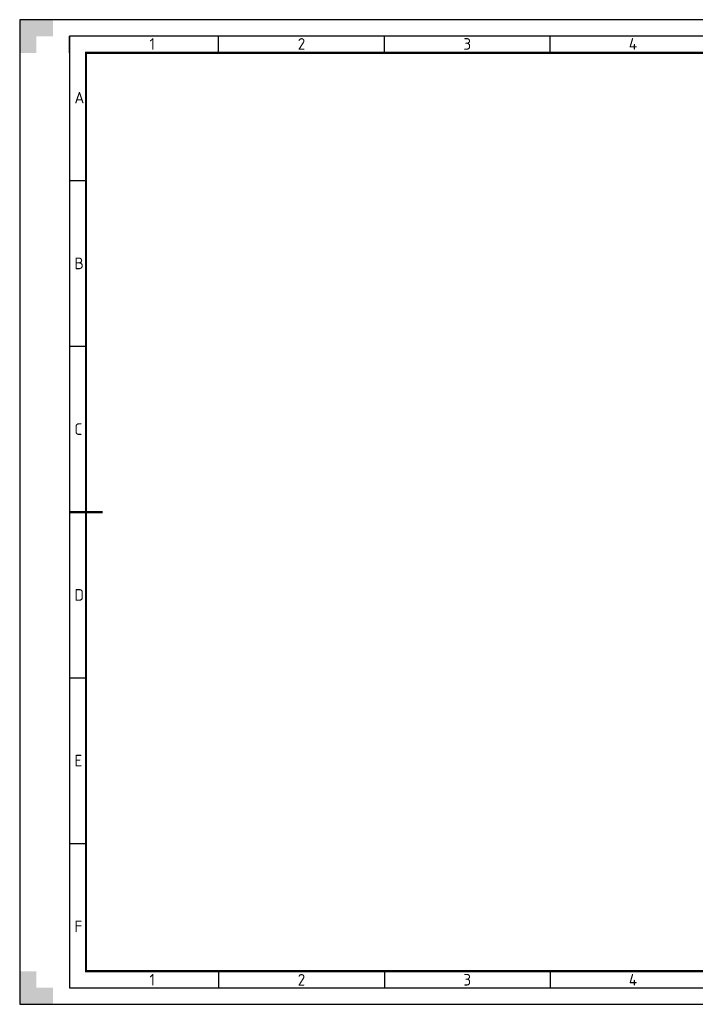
# Paper-space layout 'A3-A4' of a CAD drawing. Header units: metres. Extents: x 2915 to 3335, y 10 to 307.
# Tile 1 of 10: x 2915 to 3119, y 10 to 307. Entities that reach past the tile are written whole.
import ezdxf
from ezdxf.enums import TextEntityAlignment as Align

# ---------------------------------------------------------------- set-up
doc = ezdxf.new("R2010")
doc.units = ezdxf.units.M
doc.layers.get('0').update_dxf_attribs({"lineweight": 25})
for name, color, linetype, lineweight in [('X-XX-AL-TEKENBLAD-S', 7, 'Continuous', 25), ('X-XX-AL-TEKENBLAD_KADER-G', 7, 'Continuous', 25), ('X-XX-AL-TEKENBLAD_KADER_AFSNIJMARKERING-G', 7, 'Continuous', 25), ('X-XX-AL-TEKENBLAD_KADER_CENTERMARKERING-G', 7, 'Continuous', 25), ('X-XX-AL-TEKENBLAD_KADER_ROOSTERVERDELING-G', 7, 'Continuous', 25), ('X-XX-AL-TEKENBLAD_KADER_ROOSTERVERDELING-T35', 7, 'Continuous', 35)]:
    doc.layers.add(name, color=color, linetype=linetype, lineweight=lineweight)
doc.styles.add('NLCS-ISO', font='NLCS-ISO.ttf')

# ---------------------------------------------------------------- blocks, each defined once
blk = doc.blocks.new('SAL-TEKENBLAD_A3-SO')
at = {"layer": 'X-XX-AL-TEKENBLAD_KADER_AFSNIJMARKERING-G'}
for points in [[(10, 297), (0, 297), (0, 287), (5, 287), (5, 292), (10, 292)], [(0, 10), (0, 0), (10, 0), (10, 5), (5, 5), (5, 10)]]:
    blk.add_hatch(color=256, dxfattribs=at).paths.add_polyline_path(points)
at = {"layer": 'X-XX-AL-TEKENBLAD_KADER-G'}
for p, q in [((420, 297), (0, 297)), ((0, 297), (0, 0)), ((0, 0), (420, 0))]:
    blk.add_line(p, q, dxfattribs=at)
at = {"layer": 'X-XX-AL-TEKENBLAD_KADER-G', "const_width": 0.7, "flags": 128}
blk.add_lwpolyline([(20, 10), (410, 10), (410, 287), (20, 287)], close=True, dxfattribs=at)
at = {"layer": 'X-XX-AL-TEKENBLAD_KADER_CENTERMARKERING-G', "const_width": 0.7, "flags": 128}
blk.add_lwpolyline([(15, 148.5), (25, 148.5)], dxfattribs=at)
at = {"layer": 'X-XX-AL-TEKENBLAD_KADER_ROOSTERVERDELING-G'}
for p, q in [((415, 292), (15, 292)), ((15, 287), (15, 292)), ((15, 292), (15, 5)), ((60, 287), (60, 292)), ((110, 287), (110, 292)), ((160, 287), (160, 292)), ((15, 248.5), (20, 248.5)), ((15, 198.5), (20, 198.5)), ((15, 98.5), (20, 98.5)), ((15, 48.5), (20, 48.5)), ((15, 10), (15, 5)), ((60, 10), (60, 5)), ((110, 10), (110, 5)), ((160, 10), (160, 5)), ((15, 5), (415, 5))]:
    blk.add_line(p, q, dxfattribs=at)
at = {"layer": 'X-XX-AL-TEKENBLAD_KADER_ROOSTERVERDELING-T35', "lineweight": 35, "style": 'NLCS-ISO'}
for s, p in [('1', (40, 286.9)), ('2', (85, 286.9)), ('3', (135, 286.9)), ('4', (185, 286.9)), ('1', (40, 4.6)), ('2', (85, 4.6)), ('3', (135, 4.6)), ('4', (185, 4.6))]:
    blk.add_text(s, height=3.5, dxfattribs=at).set_placement(p, align=Align.BOTTOM_CENTER)
for s, p in [('A', (16.5, 273.5)), ('B', (16.5, 223.5)), ('C', (16.5, 173.5)), ('D', (16.5, 123.5)), ('E', (16.5, 73.5)), ('F', (16.5, 23.5))]:
    blk.add_text(s, height=3.5, dxfattribs=at).set_placement(p, align=Align.MIDDLE_LEFT)
blk = doc.blocks.new('*U101')
at = {"layer": 'X-XX-AL-TEKENBLAD-S'}
blk.add_blockref('SAL-TEKENBLAD_A3-SO', (-420, 0), dxfattribs=at)

psp = doc.layouts.new('A3-A4')

# ---------------------------------------------------------------- block references
psp.add_blockref('*U101', (3335.48, 10.37))

doc.saveas('drawing.dxf')
